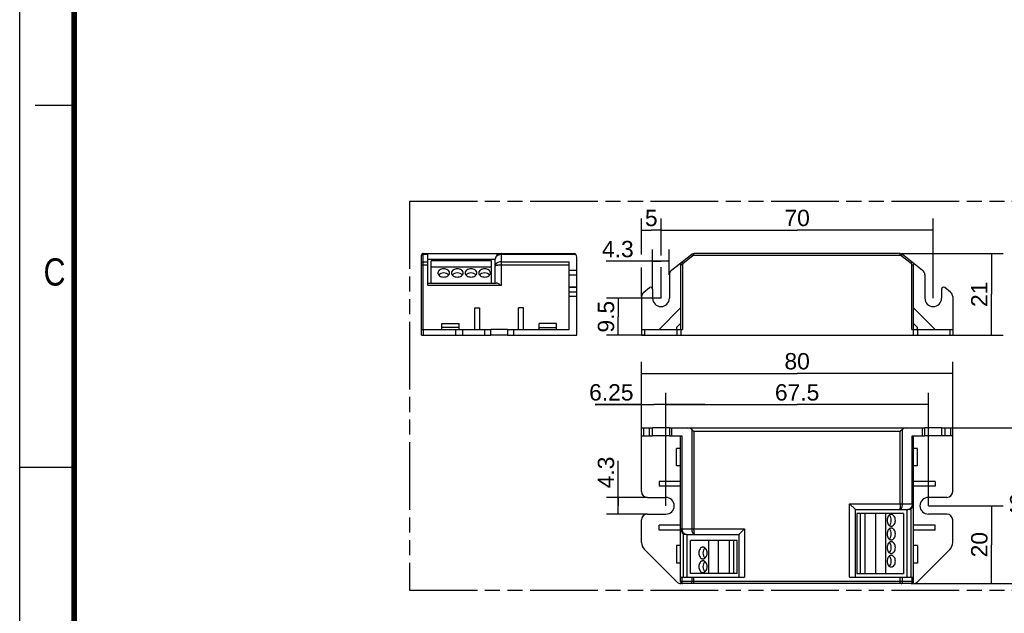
# Model space of a CAD drawing. Header units: millimetres. Extents: x 0 to 210, y 0 to 297.
# Tile 2 of 4: x 0 to 127, y 130 to 206. Entities that reach past the tile are written whole.
import ezdxf
from ezdxf.enums import TextEntityAlignment as Align

# ---------------------------------------------------------------- set-up
doc = ezdxf.new("R2010")
doc.units = ezdxf.units.MM
doc.header["$LTSCALE"] = 19.36
doc.linetypes.add('PHANTOM', pattern=[0.8, 0.45, -0.05, 0.1, -0.05, 0.1, -0.05])
doc.layers.get('0').update_dxf_attribs({"linetype": 'CONTINUOUS'})
for name, color, linetype in [('DEFAULT_3', 7, 'PHANTOM'), ('Z_AXIS', 7, 'CONTINUOUS'), ('Z_DIM_2D', 7, 'CONTINUOUS')]:
    doc.layers.add(name, color=color, linetype=linetype)
doc.styles.add('TEXTSTYLE_2', font='txt', dxfattribs={"width": 0.75})
doc.styles.add('TEXTSTYLE_3', font='helveticaneueltw1g-ltcn.otf')
doc.dimstyles.new('DIMSTYLE_1', dxfattribs={"dimtxt": 2.1, "dimasz": 3.5, "dimexe": 1.5, "dimexo": 0, "dimgap": 0.525, "dimtad": 1, "dimlfac": 2, "dimdsep": 46, "dimtxsty": 'TEXTSTYLE_3', "dimcen": 0.09, "dimclrt": 5, "dimadec": 0, "dimazin": 0, "dimtp": 0.2, "dimtm": 0.2, "dimtfac": 1, "dimtofl": 0, "dimtmove": 0, "dimatfit": 3, "dimfxl": 0, "dimtolj": 1, "dimarcsym": 0})
doc.dimstyles.new('DIMSTYLE_2', dxfattribs={"dimtxt": 2.1, "dimasz": 3.5, "dimexe": 1.5, "dimexo": 0, "dimgap": 0.525, "dimtad": 1, "dimlfac": 2, "dimdsep": 46, "dimtxsty": 'TEXTSTYLE_3', "dimcen": 0.09, "dimclrt": 5, "dimadec": 0, "dimazin": 0, "dimtp": 0.1, "dimtm": 0.1, "dimtfac": 1, "dimtofl": 0, "dimtmove": 0, "dimatfit": 3, "dimfxl": 0, "dimtolj": 1, "dimarcsym": 0})
doc.dimstyles.new('DIMSTYLE_3', dxfattribs={"dimtxt": 2.1, "dimasz": 3.5, "dimexe": 1.5, "dimexo": 0, "dimgap": 0.525, "dimtad": 1, "dimlfac": 2, "dimdsep": 46, "dimtxsty": 'TEXTSTYLE_3', "dimcen": 0.09, "dimclrt": 5, "dimadec": 0, "dimazin": 0, "dimtp": 0.3, "dimtm": 0.3, "dimtfac": 1, "dimtofl": 0, "dimtmove": 0, "dimatfit": 3, "dimfxl": 0, "dimtolj": 1, "dimarcsym": 0})

# ---------------------------------------------------------------- blocks, each defined once
blk = doc.blocks.new('*D1')
at = {"layer": 'Z_DIM_2D', "color": 2, "linetype": 'Continuous'}
for p, q in [((113.21, 175.96), (126.45, 175.96)), ((124.95, 175.96), (124.95, 170.71)), ((124.95, 165.46), (124.95, 170.71)), ((119.58, 165.46), (126.45, 165.46))]:
    blk.add_line(p, q, dxfattribs=at)
at = {"layer": 'Z_DIM_2D', "color": 5, "linetype": 'Continuous', "style": 'TEXTSTYLE_3'}
blk.add_text('21', height=2.1, rotation=90, dxfattribs=at).set_placement((124.42, 170.71), align=Align.CENTER)
blk = doc.blocks.new('_NONE')
blk = doc.blocks.new('*D2')
at = {"layer": 'Z_DIM_2D', "color": 2, "linetype": 'Continuous'}
for p, q in [((79.95, 175.81), (79.95, 180.46)), ((82.45, 175.73), (82.45, 180.46)), ((79.95, 178.96), (81.2, 178.96)), ((82.45, 178.96), (81.2, 178.96)), ((79.95, 170.41), (79.95, 174.17)), ((82.45, 170.21), (82.45, 174.22))]:
    blk.add_line(p, q, dxfattribs=at)
at = {"layer": 'Z_DIM_2D', "color": 5, "linetype": 'Continuous', "style": 'TEXTSTYLE_3'}
blk.add_text('5', height=2.1, dxfattribs=at).set_placement((81.2, 179.48), align=Align.CENTER)
blk = doc.blocks.new('*D3')
at = {"layer": 'Z_DIM_2D', "color": 2, "linetype": 'Continuous'}
for p, q in [((82.45, 175.72), (82.45, 180.46)), ((117.45, 170.21), (117.45, 180.46)), ((82.45, 178.96), (99.95, 178.96)), ((117.45, 178.96), (99.95, 178.96)), ((82.45, 170.21), (82.45, 174.2))]:
    blk.add_line(p, q, dxfattribs=at)
at = {"layer": 'Z_DIM_2D', "color": 5, "linetype": 'Continuous', "style": 'TEXTSTYLE_3'}
blk.add_text('70', height=2.1, dxfattribs=at).set_placement((99.95, 179.48), align=Align.CENTER)
blk = doc.blocks.new('*D4')
at = {"layer": 'Z_DIM_2D', "color": 2, "linetype": 'Continuous'}
for p, q in [((82.45, 170.21), (75.45, 170.21)), ((76.95, 170.21), (76.95, 167.83)), ((76.95, 165.46), (76.95, 167.83)), ((80.31, 165.46), (75.45, 165.46))]:
    blk.add_line(p, q, dxfattribs=at)
at = {"layer": 'Z_DIM_2D', "color": 5, "linetype": 'Continuous', "style": 'TEXTSTYLE_3'}
blk.add_text('9.5', height=2.1, rotation=90, dxfattribs=at).set_placement((76.42, 167.83), align=Align.CENTER)
blk = doc.blocks.new('*D5')
at = {"layer": 'Z_DIM_2D', "color": 2, "linetype": 'Continuous'}
for p, q in [((79.95, 153.53), (79.95, 162.03)), ((119.95, 153.53), (119.95, 162.03)), ((79.95, 160.53), (99.95, 160.53)), ((119.95, 160.53), (99.95, 160.53))]:
    blk.add_line(p, q, dxfattribs=at)
at = {"layer": 'Z_DIM_2D', "color": 5, "linetype": 'Continuous', "style": 'TEXTSTYLE_3'}
blk.add_text('80', height=2.1, dxfattribs=at).set_placement((99.95, 161.06), align=Align.CENTER)
blk = doc.blocks.new('*D6')
at = {"layer": 'Z_DIM_2D', "color": 2, "linetype": 'Continuous'}
for p, q in [((83.07, 143.53), (83.07, 158.03)), ((116.82, 143.53), (116.82, 158.03)), ((83.07, 156.53), (99.95, 156.53)), ((116.82, 156.53), (99.95, 156.53))]:
    blk.add_line(p, q, dxfattribs=at)
at = {"layer": 'Z_DIM_2D', "color": 5, "linetype": 'Continuous', "style": 'TEXTSTYLE_3'}
blk.add_text('67.5', height=2.1, dxfattribs=at).set_placement((99.95, 157.06), align=Align.CENTER)
blk = doc.blocks.new('*D7')
at = {"layer": 'Z_DIM_2D', "color": 2, "linetype": 'Continuous'}
for p, q in [((79.95, 153.53), (79.95, 158.03)), ((83.07, 143.53), (83.07, 158.03)), ((79.95, 156.53), (73.99, 156.53)), ((73.99, 156.53), (81.51, 156.53)), ((88.07, 156.53), (81.51, 156.53)), ((83.07, 156.53), (88.07, 156.53))]:
    blk.add_line(p, q, dxfattribs=at)
at = {"layer": 'Z_DIM_2D', "color": 5, "linetype": 'Continuous', "style": 'TEXTSTYLE_3'}
blk.add_text('6.25', height=2.1, dxfattribs=at).set_placement((78.92, 157.06), align=Align.RIGHT)
blk = doc.blocks.new('*D8')
at = {"layer": 'Z_DIM_2D', "color": 2, "linetype": 'Continuous'}
for p, q in [((119.66, 153.53), (131.45, 153.53)), ((129.95, 153.53), (129.95, 143.53)), ((129.95, 133.53), (129.95, 143.53)), ((114.59, 133.53), (131.45, 133.53))]:
    blk.add_line(p, q, dxfattribs=at)
at = {"layer": 'Z_DIM_2D', "color": 5, "linetype": 'Continuous', "style": 'TEXTSTYLE_3'}
blk.add_text('40', height=2.1, rotation=90, dxfattribs=at).set_placement((129.42, 143.53), align=Align.CENTER)
blk = doc.blocks.new('*D9')
at = {"layer": 'Z_DIM_2D', "color": 2, "linetype": 'Continuous'}
for p, q in [((116.82, 143.53), (126.45, 143.53)), ((124.95, 143.53), (124.95, 138.53)), ((124.95, 133.53), (124.95, 138.53)), ((114.59, 133.53), (126.45, 133.53))]:
    blk.add_line(p, q, dxfattribs=at)
at = {"layer": 'Z_DIM_2D', "color": 5, "linetype": 'Continuous', "style": 'TEXTSTYLE_3'}
blk.add_text('20', height=2.1, rotation=90, dxfattribs=at).set_placement((124.42, 138.53), align=Align.CENTER)
blk = doc.blocks.new('*D10')
at = {"layer": 'Z_DIM_2D', "color": 2, "linetype": 'Continuous'}
for p, q in [((81.37, 171.38), (81.37, 176.46)), ((83.52, 173.23), (83.52, 176.46)), ((82.45, 174.96), (75.42, 174.96)), ((81.37, 174.96), (82.45, 174.96)), ((83.52, 174.96), (82.45, 174.96))]:
    blk.add_line(p, q, dxfattribs=at)
at = {"layer": 'Z_DIM_2D', "color": 5, "linetype": 'Continuous', "style": 'TEXTSTYLE_3'}
blk.add_text('4.3', height=2.1, dxfattribs=at).set_placement((78.94, 175.48), align=Align.RIGHT)
blk = doc.blocks.new('*D11')
at = {"layer": 'Z_DIM_2D', "color": 2, "linetype": 'Continuous'}
for p, q in [((76.95, 143.53), (76.95, 149.3)), ((80.7, 144.61), (75.45, 144.61)), ((76.95, 144.61), (76.95, 143.53)), ((76.95, 142.46), (76.95, 143.53)), ((80.7, 142.46), (75.45, 142.46))]:
    blk.add_line(p, q, dxfattribs=at)
at = {"layer": 'Z_DIM_2D', "color": 5, "linetype": 'Continuous', "style": 'TEXTSTYLE_3'}
blk.add_text('4.3', height=2.1, rotation=90, dxfattribs=at).set_placement((76.42, 145.77))

msp = doc.modelspace()

# ---------------------------------------------------------------- linework, layer by layer
at = {"color": 2, "linetype": 'Continuous'}
for p, q in [((0, 0), (0, 297)), ((7, 195), (2, 195)), ((0, 148.5), (7, 148.5))]:
    msp.add_line(p, q, dxfattribs=at)
at = {"color": 9, "linetype": 'Continuous'}
for p, q in [((51.8911, 166.2081), (51.8911, 175.9581)), ((61.8911, 175.9581), (61.8911, 171.8331)), ((86.6867, 175.7081), (86.6867, 175.9581)), ((113.2072, 175.7081), (113.2072, 175.9581)), ((51.8911, 175.8561), (52.4711, 175.8561)), ((51.8911, 174.8745), (52.4711, 174.8745)), ((52.4711, 175.2081), (61.1411, 175.2081)), ((61.8911, 175.8561), (71.4603, 175.8561)), ((61.8911, 174.8745), (70.6411, 174.8745)), ((85.3026, 174.6782), (85.1478, 174.8745)), ((86.5474, 175.6598), (85.3026, 174.6782)), ((86.5474, 175.6598), (86.3926, 175.8561)), ((113.2072, 175.7081), (86.6867, 175.7081)), ((113.3465, 175.6598), (113.5013, 175.8561)), ((114.5913, 174.6782), (113.3465, 175.6598)), ((114.5913, 174.6782), (114.7461, 174.8745)), ((51.6411, 174.5015), (52.4711, 174.5015)), ((61.8911, 174.5015), (70.6411, 174.5015)), ((70.6411, 173.8175), (71.6411, 173.8175)), ((85.2169, 174.5015), (84.9669, 174.5015)), ((85.2169, 174.5015), (85.2169, 166.2081)), ((114.6769, 174.5015), (114.9269, 174.5015)), ((114.6769, 166.2081), (114.6769, 174.5015)), ((70.6411, 173.2286), (71.6411, 173.2286)), ((61.8911, 171.8331), (52.4711, 171.8331)), ((71.6411, 171.5776), (70.6411, 171.5776)), ((71.6411, 170.9983), (70.6411, 170.9983)), ((71.6411, 170.4094), (70.6411, 170.4094)), ((51.8608, 166.2081), (51.8608, 165.4581)), ((56.025, 166.2081), (56.025, 165.4581)), ((56.9089, 166.2081), (56.9089, 165.4581)), ((59.8161, 165.4581), (59.8161, 166.2081)), ((63.4661, 166.2081), (63.4661, 165.4581)), ((80.3131, 166.2081), (80.3131, 165.4581)), ((84.4773, 166.2081), (84.4773, 165.4581)), ((85.0076, 166.2081), (85.0076, 165.4581)), ((114.8863, 166.2081), (114.8863, 165.4581)), ((115.4166, 166.2081), (115.4166, 165.4581)), ((119.5808, 166.2081), (119.5808, 165.4581)), ((80.2325, 152.5332), (80.2325, 153.5332)), ((80.9671, 152.5332), (80.9671, 153.5332)), ((83.8075, 153.5332), (83.8075, 152.5332)), ((86.3926, 153.3524), (86.3926, 140.5832)), ((113.5013, 143.7832), (113.5013, 153.3524)), ((116.0864, 152.5332), (116.0864, 153.5332)), ((118.9267, 153.5332), (118.9267, 152.5332)), ((119.6614, 153.5332), (119.6614, 152.5332)), ((85.1478, 152.5332), (85.1478, 140.5832)), ((86.6867, 153.0582), (86.6867, 140.5832)), ((113.2072, 153.0582), (86.6867, 153.0582)), ((113.2072, 143.7832), (113.2072, 153.0582)), ((114.7461, 143.7832), (114.7461, 152.5332)), ((106.6969, 143.7832), (114.9269, 143.7832)), ((106.6969, 134.3632), (106.6969, 143.7832)), ((114.6019, 134.3632), (114.6019, 143.1653)), ((84.9669, 140.5832), (93.1969, 140.5832)), ((93.1969, 140.5832), (93.1969, 134.3632)), ((85.2919, 139.9653), (85.2919, 134.3632)), ((85.1478, 134.3632), (85.1478, 133.7832)), ((86.3926, 134.3632), (86.3926, 133.7832)), ((86.6867, 133.5332), (86.6867, 134.3632)), ((113.2072, 133.5332), (113.2072, 134.3632)), ((113.5013, 133.7832), (113.5013, 134.3632)), ((114.7461, 133.7832), (114.7461, 134.3632)), ((114.9269, 133.7832), (84.9669, 133.7832))]:
    msp.add_line(p, q, dxfattribs=at)
at = {"color": 7, "linetype": 'Continuous'}
for p, q in [((51.8911, 175.9581), (71.1661, 175.9581)), ((52.4711, 171.8331), (52.4711, 175.9581)), ((113.2072, 175.9581), (86.6867, 175.9581)), ((51.6411, 165.4581), (51.6411, 175.7081)), ((52.8911, 172.1581), (52.8911, 175.0081)), ((60.6411, 175.0081), (52.8911, 175.0081)), ((60.6411, 172.1581), (60.6411, 175.0081)), ((61.1411, 172.1581), (61.1411, 175.2081)), ((70.6411, 166.2081), (70.6411, 174.8745)), ((71.6411, 165.4581), (71.6411, 175.4831)), ((83.8075, 173.8175), (86.3926, 175.8561)), ((113.5013, 175.8561), (116.0864, 173.8175)), ((60.6411, 174.2081), (52.8911, 174.2081)), ((84.9669, 174.5015), (84.9669, 166.2081)), ((114.9269, 166.2081), (114.9269, 174.5015)), ((52.4711, 172.1581), (61.2732, 172.1581)), ((83.5219, 173.2286), (83.5219, 170.2081)), ((116.3719, 173.2286), (116.3719, 170.2081)), ((71.6411, 171.6313), (70.6411, 171.6313)), ((80.2325, 170.9983), (80.9671, 171.5776)), ((81.3719, 171.3813), (81.3719, 170.2081)), ((118.5219, 171.3813), (118.5219, 170.2081)), ((119.6614, 170.9983), (118.9267, 171.5776)), ((79.9469, 170.4094), (79.9469, 165.4581)), ((119.9469, 170.4094), (119.9469, 165.4581)), ((58.5161, 166.2081), (58.5161, 168.9781)), ((58.5161, 168.9781), (59.1411, 168.9781)), ((59.1411, 166.2081), (59.1411, 168.9781)), ((64.7661, 168.9781), (64.1411, 168.9781)), ((64.1411, 166.2081), (64.1411, 168.9781)), ((64.7661, 166.2081), (64.7661, 168.9781)), ((84.9669, 168.9781), (82.1969, 166.2081)), ((117.6969, 166.2081), (114.9269, 168.9781)), ((51.6411, 166.2081), (60.5661, 166.2081)), ((54.2661, 166.2081), (54.2661, 166.9781)), ((54.2661, 166.9781), (56.5161, 166.9781)), ((56.5161, 166.4581), (54.2661, 166.4581)), ((56.5161, 166.2081), (56.5161, 166.9781)), ((60.5661, 165.4581), (60.5661, 166.2081)), ((62.7161, 166.2081), (70.6411, 166.2081)), ((62.7161, 166.2081), (62.7161, 165.4581)), ((69.0161, 166.9781), (66.7661, 166.9781)), ((66.7661, 166.2081), (66.7661, 166.9781)), ((66.7661, 166.4581), (69.0161, 166.4581)), ((69.0161, 166.2081), (69.0161, 166.9781)), ((79.9469, 166.2081), (85.2169, 166.2081)), ((84.9669, 166.9781), (84.4469, 166.4581)), ((84.4469, 166.4581), (84.4469, 166.2081)), ((114.6769, 166.2081), (119.9469, 166.2081)), ((115.4469, 166.4581), (114.9269, 166.9781)), ((115.4469, 166.2081), (115.4469, 166.4581)), ((51.6411, 165.4581), (60.5661, 165.4581)), ((62.7161, 165.4581), (71.6411, 165.4581)), ((79.9469, 165.4581), (119.9469, 165.4581)), ((79.9469, 145.3582), (79.9469, 153.5332)), ((79.9469, 153.5332), (81.3719, 153.5332)), ((81.3719, 152.5332), (81.3719, 153.5332)), ((83.5219, 153.5332), (83.5219, 152.5332)), ((83.5219, 153.5332), (116.3719, 153.5332)), ((86.3926, 153.3524), (86.6867, 153.0582)), ((113.5013, 153.3524), (113.2072, 153.0582)), ((116.3719, 152.5332), (116.3719, 153.5332)), ((118.5219, 153.5332), (119.9469, 153.5332)), ((118.5219, 153.5332), (118.5219, 152.5332)), ((119.9469, 145.3582), (119.9469, 153.5332)), ((79.9469, 152.5332), (81.3719, 152.5332)), ((83.5219, 152.5332), (85.1478, 152.5332)), ((84.9669, 133.7832), (84.9669, 152.5332)), ((114.7461, 152.5332), (116.3719, 152.5332)), ((114.9269, 133.7832), (114.9269, 152.5332)), ((119.9469, 152.5332), (118.5219, 152.5332)), ((84.4469, 148.6582), (84.4469, 150.9082)), ((84.9669, 150.9082), (84.4469, 150.9082)), ((115.4469, 150.9082), (114.9269, 150.9082)), ((115.4469, 148.6582), (115.4469, 150.9082)), ((84.9669, 148.6582), (84.4469, 148.6582)), ((115.4469, 148.6582), (114.9269, 148.6582)), ((82.1969, 146.6582), (82.1969, 146.0332)), ((84.9669, 146.6582), (82.1969, 146.6582)), ((84.9669, 146.0332), (82.1969, 146.0332)), ((117.6969, 146.6582), (114.9269, 146.6582)), ((117.6969, 146.0332), (114.9269, 146.0332)), ((117.6969, 146.6582), (117.6969, 146.0332)), ((80.6969, 144.6082), (83.0719, 144.6082)), ((119.1969, 144.6082), (116.8219, 144.6082)), ((107.4469, 143.0332), (106.6969, 143.7832)), ((80.6969, 142.4582), (83.0719, 142.4582)), ((107.4469, 143.0332), (114.1769, 143.0332)), ((107.4469, 134.3632), (107.4469, 143.0332)), ((113.6469, 142.5332), (107.6469, 142.5332)), ((107.6469, 142.5332), (107.6469, 134.7832)), ((108.0655, 142.5332), (108.0655, 134.7832)), ((108.6469, 142.5332), (108.6469, 134.7832)), ((110.0469, 142.5332), (110.0469, 134.7832)), ((111.2969, 142.5332), (111.2969, 134.7832)), ((113.6469, 142.5332), (113.6469, 134.7832)), ((114.1169, 134.3632), (114.1169, 143.0332)), ((119.1969, 142.4582), (116.8219, 142.4582)), ((79.9469, 138.801), (79.9469, 141.7082)), ((82.1969, 140.4082), (82.1969, 141.0332)), ((84.9669, 141.0332), (82.1969, 141.0332)), ((92.4469, 139.8332), (93.1969, 140.5832)), ((117.6969, 141.0332), (114.9269, 141.0332)), ((117.6969, 140.4082), (117.6969, 141.0332)), ((119.9469, 138.801), (119.9469, 141.7082)), ((84.9669, 140.4082), (82.1969, 140.4082)), ((85.7169, 139.8332), (92.4469, 139.8332)), ((85.7769, 139.8332), (85.7769, 134.3632)), ((92.4469, 139.8332), (92.4469, 134.3632)), ((117.6969, 140.4082), (114.9269, 140.4082)), ((84.4469, 138.4082), (84.4469, 136.1582)), ((84.9669, 138.4082), (84.4469, 138.4082)), ((86.2469, 134.8332), (86.2469, 139.0832)), ((92.2469, 139.0832), (86.2469, 139.0832)), ((88.5969, 134.8332), (88.5969, 139.0832)), ((89.8469, 134.8332), (89.8469, 139.0832)), ((91.2469, 134.8332), (91.2469, 139.0832)), ((91.8284, 134.8332), (91.8284, 139.0832)), ((92.2469, 134.8332), (92.2469, 139.0832)), ((115.4469, 138.4082), (114.9269, 138.4082)), ((115.4469, 138.4082), (115.4469, 136.1582)), ((80.3131, 137.9171), (84.4773, 133.7529)), ((115.4166, 133.7529), (119.5808, 137.9171)), ((84.9669, 136.1582), (84.4469, 136.1582)), ((115.4469, 136.1582), (114.9269, 136.1582)), ((84.9669, 134.3632), (93.1969, 134.3632)), ((92.2469, 134.8332), (86.2469, 134.8332)), ((106.6969, 134.3632), (114.9269, 134.3632)), ((113.6469, 134.7832), (107.6469, 134.7832)), ((114.8863, 133.5332), (85.0076, 133.5332))]:
    msp.add_line(p, q, dxfattribs=at)
at = {"color": 7, "linetype": 'Continuous', "const_width": 0.7}
msp.add_lwpolyline([(7, 7), (7, 290)], dxfattribs=at)
at = {"color": 7, "linetype": 'Continuous'}
for centre, radius, start, end in [((51.8911, 175.7081), 0.25, 90, 180), ((61.8911, 175.2081), 0.75, 90, 180), ((71.1661, 175.4831), 0.475, 0, 90), ((86.6867, 175.4831), 0.475, 90, 128.25907), ((113.2072, 175.4831), 0.475, 51.74093, 90), ((85.4419, 174.5015), 0.475, 128.25907, 180), ((114.4519, 174.5015), 0.475, 0, 51.74093), ((84.2719, 173.2286), 0.75, 128.25907, 180), ((115.6219, 173.2286), 0.75, 0, 51.74093), ((80.6969, 170.4094), 0.75, 128.25907, 180), ((81.1219, 171.3813), 0.25, 0, 128.25907), ((118.7719, 171.3813), 0.25, 51.74093, 180), ((119.1969, 170.4094), 0.75, 0, 51.74093), ((80.6969, 145.3582), 0.75, 180, 270), ((119.1969, 145.3582), 0.75, 270, 360), ((114.1769, 143.7832), 0.75, 270, 360), ((80.6969, 141.7082), 0.75, 90, 180), ((119.1969, 141.7082), 0.75, 0, 90), ((85.7169, 140.5832), 0.75, 180, 270), ((81.1969, 138.801), 1.25, 180, 225), ((118.6969, 138.801), 1.25, 315, 360), ((85.0076, 134.2832), 0.75, 225, 270), ((85.2169, 133.7832), 0.25, 180, 270), ((114.6769, 133.7832), 0.25, 270, 360), ((114.8863, 134.2832), 0.75, 270, 315)]:
    msp.add_arc(centre, radius, start, end, dxfattribs=at)
at = {"color": 9, "linetype": 'Continuous'}
for centre, start, end in [((86.6867, 175.4831), 90, 128.25907), ((113.2072, 175.4831), 51.74093, 90), ((85.4419, 174.5015), 128.25907, 180), ((114.4519, 174.5015), 0, 51.74093)]:
    msp.add_arc(centre, 0.225, start, end, dxfattribs=at)
at = {"color": 7, "linetype": 'Continuous'}
for centre, start_param, end_param in [((85.9196, 153.0582), 0.66774674, 1.57079633), ((113.9743, 153.0582), 1.57079633, 2.47384591)]:
    msp.add_ellipse(centre, major_axis=(0.6023, 0), ratio=0.78859316, start_param=start_param, end_param=end_param, dxfattribs=at)
at = {"color": 9, "linetype": 'Continuous'}
for points, knots in [([(51.6411, 175.6598), (51.6411, 175.6856), (51.6555, 175.74), (51.7132, 175.8047), (51.7956, 175.8465), (51.8589, 175.8561), (51.8911, 175.8561)], [0, 0, 0, 0, 0.22170673, 0.46094343, 0.72297684, 1, 1, 1, 1]), ([(51.6411, 174.6782), (51.6411, 174.704), (51.6555, 174.7584), (51.7132, 174.8231), (51.7956, 174.8649), (51.8589, 174.8745), (51.8911, 174.8745)], [0, 0, 0, 0, 0.22170673, 0.46094343, 0.72297684, 1, 1, 1, 1]), ([(61.1411, 175.2081), (61.1412, 175.2926), (61.1821, 175.4677), (61.3524, 175.6826), (61.6008, 175.8236), (61.7937, 175.8561), (61.8911, 175.8561)], [0, 0, 0, 0, 0.23210184, 0.47494762, 0.73244459, 1, 1, 1, 1]), ([(61.8911, 174.8745), (61.7939, 174.8745), (61.6065, 174.8501), (61.3616, 174.7448), (61.2115, 174.6017), (61.1512, 174.4689), (61.1412, 174.4011), (61.1411, 174.3681)], [0, 0, 0, 0, 0.29407159, 0.56373511, 0.79579629, 0.90020416, 1, 1, 1, 1]), ([(61.1411, 174.3681), (61.1412, 174.378), (61.1527, 174.3938), (61.1743, 174.4079), (61.2109, 174.4258), (61.273, 174.445), (61.3651, 174.4643), (61.4773, 174.4804), (61.6547, 174.497), (61.7948, 174.5015), (61.8911, 174.5015)], [0, 0, 0, 0, 0.0378927, 0.06556512, 0.10065492, 0.19342189, 0.31502256, 0.46203618, 0.62938588, 1, 1, 1, 1]), ([(113.2072, 143.7832), (113.2072, 143.6872), (113.2029, 143.5097), (113.1871, 143.3013), (113.167, 143.1662), (113.1534, 143.1041), (113.1404, 143.0669), (113.1311, 143.0467), (113.1196, 143.0333), (113.1118, 143.0332)], [0, 0, 0, 0, 0.37570761, 0.69422666, 0.81691833, 0.90936873, 0.94347499, 0.96937884, 1, 1, 1, 1]), ([(113.1118, 143.0332), (113.1374, 143.0333), (113.1916, 143.0441), (113.2661, 143.0893), (113.3332, 143.1605), (113.4151, 143.2926), (113.4834, 143.5039), (113.5013, 143.6867), (113.5013, 143.7832)], [0, 0, 0, 0, 0.08409181, 0.17630134, 0.28150794, 0.40190858, 0.68354693, 1, 1, 1, 1]), ([(114.7461, 143.7832), (114.7461, 143.6858), (114.7182, 143.4959), (114.5972, 143.249), (114.4362, 143.1021), (114.2894, 143.0431), (114.214, 143.0333), (114.1769, 143.0332)], [0, 0, 0, 0, 0.28212, 0.54597519, 0.78253151, 0.89271461, 1, 1, 1, 1]), ([(85.7169, 139.8332), (85.6799, 139.8333), (85.6045, 139.8431), (85.4576, 139.9021), (85.2967, 140.049), (85.1757, 140.2959), (85.1478, 140.4858), (85.1478, 140.5832)], [0, 0, 0, 0, 0.10728528, 0.21746912, 0.45402043, 0.71788144, 1, 1, 1, 1]), ([(86.3926, 140.5832), (86.3926, 140.4867), (86.4105, 140.3039), (86.4788, 140.0926), (86.5607, 139.9605), (86.6278, 139.8893), (86.7023, 139.8441), (86.7564, 139.8333), (86.7821, 139.8332)], [0, 0, 0, 0, 0.31645145, 0.59809337, 0.71849223, 0.82369779, 0.91590707, 1, 1, 1, 1]), ([(86.7821, 139.8332), (86.7743, 139.8333), (86.7628, 139.8467), (86.7535, 139.8669), (86.7404, 139.9041), (86.7269, 139.9662), (86.7067, 140.1013), (86.691, 140.3097), (86.6867, 140.4872), (86.6867, 140.5832)], [0, 0, 0, 0, 0.03061779, 0.05652304, 0.09063016, 0.18308023, 0.30577187, 0.62429174, 1, 1, 1, 1]), ([(85.2166, 133.5754), (85.1932, 133.6006), (85.1583, 133.669), (85.1478, 133.7435), (85.1478, 133.7832)], [0, 0, 0, 0, 0.46381712, 1, 1, 1, 1]), ([(85.3026, 133.5332), (85.2872, 133.5332), (85.2543, 133.5417), (85.2283, 133.5627), (85.2166, 133.5754)], [0, 0, 0, 0, 0.47171299, 1, 1, 1, 1]), ([(86.5474, 133.5332), (86.5266, 133.5332), (86.4809, 133.5496), (86.4316, 133.6083), (86.3998, 133.6894), (86.3926, 133.7511), (86.3926, 133.7832)], [0, 0, 0, 0, 0.19427786, 0.42497288, 0.69902942, 1, 1, 1, 1]), ([(113.3465, 133.5332), (113.3672, 133.5332), (113.4129, 133.5496), (113.4623, 133.6083), (113.4941, 133.6894), (113.5013, 133.7511), (113.5013, 133.7832)], [0, 0, 0, 0, 0.19427786, 0.42497288, 0.69902942, 1, 1, 1, 1]), ([(114.5913, 133.5332), (114.6067, 133.5332), (114.6396, 133.5417), (114.6656, 133.5627), (114.6773, 133.5754)], [0, 0, 0, 0, 0.4717129, 1, 1, 1, 1]), ([(114.6773, 133.5754), (114.7006, 133.6006), (114.7356, 133.669), (114.7461, 133.7435), (114.7461, 133.7832)], [0, 0, 0, 0, 0.46381719, 1, 1, 1, 1])]:
    msp.add_open_spline(points, degree=3, knots=knots, dxfattribs=at)
at = {"color": 7, "linetype": 'Continuous'}
msp.add_open_spline([(61.8911, 171.8331), (61.8354, 171.8698), (61.726, 171.9418), (61.566, 172.0417), (61.4367, 172.1124), (61.3398, 172.1493), (61.2941, 172.1581), (61.2732, 172.1581)], degree=3, knots=[0, 0, 0, 0, 0.28460882, 0.55812516, 0.80475471, 0.91056651, 1, 1, 1, 1], dxfattribs=at)
at = {"layer": 'DEFAULT_3', "color": 91, "linetype": 'PHANTOM', "true_color": 0x80ff80}
for p, q in [((50.1286, 182.68), (50.1286, 132.68)), ((50.1286, 182.68), (150.1286, 182.68)), ((50.1286, 132.68), (150.1286, 132.68))]:
    msp.add_line(p, q, dxfattribs=at)
at = {"layer": 'Z_AXIS', "color": 7, "linetype": 'Continuous'}
for p, q in [((62.7161, 166.2081), (60.5661, 166.2081)), ((62.7161, 165.4581), (60.5661, 165.4581)), ((83.5219, 153.5332), (81.3719, 153.5332)), ((118.5219, 153.5332), (116.3719, 153.5332)), ((83.5219, 152.5332), (81.3719, 152.5332)), ((118.5219, 152.5332), (116.3719, 152.5332))]:
    msp.add_line(p, q, dxfattribs=at)
for centre, start, end in [((82.4469, 170.2081), 180, 360), ((117.4469, 170.2081), 180, 360), ((83.0719, 143.5332), 270, 90), ((116.8219, 143.5332), 90, 270)]:
    msp.add_arc(centre, 1.075, start, end, dxfattribs=at)
for points, knots in [([(55.2661, 173.4567), (55.2661, 173.4915), (55.256, 173.5628), (55.1955, 173.7015), (55.0458, 173.8513), (54.8001, 173.9617), (54.5161, 174.0002), (54.2322, 173.9617), (53.9865, 173.8513), (53.8368, 173.7015), (53.7763, 173.5628), (53.7661, 173.4915), (53.7661, 173.4567)], [0, 0, 0, 0, 0.05177094, 0.10548317, 0.2228478, 0.35628402, 0.5, 0.64371598, 0.7771522, 0.89451683, 0.94822906, 1, 1, 1, 1]), ([(53.7661, 173.4567), (53.7661, 173.4219), (53.7763, 173.3507), (53.8368, 173.2119), (53.9865, 173.0622), (54.2322, 172.9518), (54.5161, 172.9133), (54.8001, 172.9518), (55.0458, 173.0622), (55.1955, 173.2119), (55.256, 173.3507), (55.2661, 173.4219), (55.2661, 173.4567)], [0, 0, 0, 0, 0.05177094, 0.10548317, 0.2228478, 0.35628402, 0.5, 0.64371598, 0.7771522, 0.89451683, 0.94822906, 1, 1, 1, 1]), ([(55.1653, 173.192), (55.0944, 173.2787), (54.8841, 173.4153), (54.5161, 173.4788), (54.1482, 173.4153), (53.9379, 173.2787), (53.867, 173.192)], [0, 0, 0, 0, 0.23418883, 0.5, 0.76581117, 1, 1, 1, 1]), ([(57.0161, 173.4567), (57.0161, 173.4915), (57.006, 173.5628), (56.9455, 173.7015), (56.7958, 173.8513), (56.5501, 173.9617), (56.2661, 174.0002), (55.9822, 173.9617), (55.7365, 173.8513), (55.5868, 173.7015), (55.5263, 173.5628), (55.5161, 173.4915), (55.5161, 173.4567)], [0, 0, 0, 0, 0.05177094, 0.10548317, 0.2228478, 0.35628402, 0.5, 0.64371598, 0.7771522, 0.89451683, 0.94822906, 1, 1, 1, 1]), ([(55.5161, 173.4567), (55.5161, 173.4219), (55.5263, 173.3507), (55.5868, 173.2119), (55.7365, 173.0622), (55.9822, 172.9518), (56.2661, 172.9133), (56.5501, 172.9518), (56.7958, 173.0622), (56.9455, 173.2119), (57.006, 173.3507), (57.0161, 173.4219), (57.0161, 173.4567)], [0, 0, 0, 0, 0.05177094, 0.10548317, 0.2228478, 0.35628402, 0.5, 0.64371598, 0.7771522, 0.89451683, 0.94822906, 1, 1, 1, 1]), ([(56.9153, 173.192), (56.8444, 173.2787), (56.6341, 173.4153), (56.2661, 173.4788), (55.8982, 173.4153), (55.6879, 173.2787), (55.617, 173.192)], [0, 0, 0, 0, 0.23418883, 0.5, 0.76581117, 1, 1, 1, 1]), ([(58.7661, 173.4567), (58.7661, 173.4915), (58.756, 173.5628), (58.6955, 173.7015), (58.5458, 173.8513), (58.3001, 173.9617), (58.0161, 174.0002), (57.7322, 173.9617), (57.4865, 173.8513), (57.3368, 173.7015), (57.2763, 173.5628), (57.2661, 173.4915), (57.2661, 173.4567)], [0, 0, 0, 0, 0.05177094, 0.10548317, 0.2228478, 0.35628402, 0.5, 0.64371598, 0.7771522, 0.89451683, 0.94822906, 1, 1, 1, 1]), ([(57.2661, 173.4567), (57.2661, 173.4219), (57.2763, 173.3507), (57.3368, 173.2119), (57.4865, 173.0622), (57.7322, 172.9518), (58.0161, 172.9133), (58.3001, 172.9518), (58.5458, 173.0622), (58.6955, 173.2119), (58.756, 173.3507), (58.7661, 173.4219), (58.7661, 173.4567)], [0, 0, 0, 0, 0.05177094, 0.10548317, 0.2228478, 0.35628402, 0.5, 0.64371598, 0.7771522, 0.89451683, 0.94822906, 1, 1, 1, 1]), ([(58.6653, 173.192), (58.5944, 173.2787), (58.3841, 173.4153), (58.0161, 173.4788), (57.6482, 173.4153), (57.4379, 173.2787), (57.367, 173.192)], [0, 0, 0, 0, 0.23418883, 0.5, 0.76581117, 1, 1, 1, 1]), ([(60.5161, 173.4567), (60.5161, 173.4915), (60.506, 173.5628), (60.4455, 173.7015), (60.2958, 173.8513), (60.0501, 173.9617), (59.7661, 174.0002), (59.4822, 173.9617), (59.2365, 173.8513), (59.0868, 173.7015), (59.0263, 173.5628), (59.0161, 173.4915), (59.0161, 173.4567)], [0, 0, 0, 0, 0.05177094, 0.10548317, 0.2228478, 0.35628402, 0.5, 0.64371598, 0.7771522, 0.89451683, 0.94822906, 1, 1, 1, 1]), ([(59.0161, 173.4567), (59.0161, 173.4219), (59.0263, 173.3507), (59.0868, 173.2119), (59.2365, 173.0622), (59.4822, 172.9518), (59.7661, 172.9133), (60.0501, 172.9518), (60.2958, 173.0622), (60.4455, 173.2119), (60.506, 173.3507), (60.5161, 173.4219), (60.5161, 173.4567)], [0, 0, 0, 0, 0.05177094, 0.10548317, 0.2228478, 0.35628402, 0.5, 0.64371598, 0.7771522, 0.89451683, 0.94822906, 1, 1, 1, 1]), ([(60.4153, 173.192), (60.3444, 173.2787), (60.1341, 173.4153), (59.7661, 173.4788), (59.3982, 173.4153), (59.1879, 173.2787), (59.117, 173.192)], [0, 0, 0, 0, 0.23418883, 0.5, 0.76581117, 1, 1, 1, 1]), ([(112.0483, 142.4082), (112.0135, 142.4082), (111.9422, 142.3981), (111.8035, 142.3375), (111.6538, 142.1879), (111.5434, 141.9422), (111.5048, 141.6582), (111.5434, 141.3743), (111.6538, 141.1286), (111.8035, 140.9789), (111.9422, 140.9184), (112.0135, 140.9082), (112.0483, 140.9082)], [0, 0, 0, 0, 0.05177094, 0.10548317, 0.2228478, 0.35628402, 0.5, 0.64371598, 0.7771522, 0.89451683, 0.94822906, 1, 1, 1, 1]), ([(111.7835, 141.0091), (111.8702, 141.08), (112.0069, 141.2902), (112.0703, 141.6582), (112.0069, 142.0262), (111.8702, 142.2365), (111.7835, 142.3074)], [0, 0, 0, 0, 0.23418883, 0.5, 0.76581117, 1, 1, 1, 1]), ([(112.0483, 140.9082), (112.0831, 140.9082), (112.1544, 140.9184), (112.2931, 140.9789), (112.4428, 141.1286), (112.5532, 141.3743), (112.5918, 141.6582), (112.5532, 141.9422), (112.4428, 142.1879), (112.2931, 142.3375), (112.1544, 142.3981), (112.0831, 142.4082), (112.0483, 142.4082)], [0, 0, 0, 0, 0.05177094, 0.10548317, 0.2228478, 0.35628402, 0.5, 0.64371598, 0.7771522, 0.89451683, 0.94822906, 1, 1, 1, 1]), ([(112.0483, 140.6582), (112.0135, 140.6582), (111.9422, 140.6481), (111.8035, 140.5875), (111.6538, 140.4379), (111.5434, 140.1922), (111.5048, 139.9082), (111.5434, 139.6243), (111.6538, 139.3786), (111.8035, 139.2289), (111.9422, 139.1684), (112.0135, 139.1582), (112.0483, 139.1582)], [0, 0, 0, 0, 0.05177094, 0.10548317, 0.2228478, 0.35628402, 0.5, 0.64371598, 0.7771522, 0.89451683, 0.94822906, 1, 1, 1, 1]), ([(111.7835, 139.2591), (111.8702, 139.33), (112.0069, 139.5402), (112.0703, 139.9082), (112.0069, 140.2762), (111.8702, 140.4865), (111.7835, 140.5574)], [0, 0, 0, 0, 0.23418883, 0.5, 0.76581117, 1, 1, 1, 1]), ([(112.0483, 139.1582), (112.0831, 139.1582), (112.1544, 139.1684), (112.2931, 139.2289), (112.4428, 139.3786), (112.5532, 139.6243), (112.5918, 139.9082), (112.5532, 140.1922), (112.4428, 140.4379), (112.2931, 140.5875), (112.1544, 140.6481), (112.0831, 140.6582), (112.0483, 140.6582)], [0, 0, 0, 0, 0.05177094, 0.10548317, 0.2228478, 0.35628402, 0.5, 0.64371598, 0.7771522, 0.89451683, 0.94822906, 1, 1, 1, 1]), ([(87.8456, 138.2082), (87.8108, 138.2082), (87.7395, 138.1981), (87.6008, 138.1375), (87.4511, 137.9879), (87.3407, 137.7422), (87.3021, 137.4582), (87.3407, 137.1743), (87.4511, 136.9286), (87.6008, 136.7789), (87.7395, 136.7184), (87.8108, 136.7082), (87.8456, 136.7082)], [0, 0, 0, 0, 0.05177094, 0.10548317, 0.2228478, 0.35628402, 0.5, 0.64371598, 0.7771522, 0.89451683, 0.94822906, 1, 1, 1, 1]), ([(87.8456, 136.7082), (87.8804, 136.7082), (87.9517, 136.7184), (88.0904, 136.7789), (88.2401, 136.9286), (88.3505, 137.1743), (88.3891, 137.4582), (88.3505, 137.7422), (88.2401, 137.9879), (88.0904, 138.1375), (87.9517, 138.1981), (87.8804, 138.2082), (87.8456, 138.2082)], [0, 0, 0, 0, 0.05177094, 0.10548317, 0.2228478, 0.35628402, 0.5, 0.64371598, 0.7771522, 0.89451683, 0.94822906, 1, 1, 1, 1]), ([(88.1103, 138.1074), (88.0236, 138.0365), (87.887, 137.8262), (87.8236, 137.4582), (87.887, 137.0902), (88.0236, 136.88), (88.1103, 136.8091)], [0, 0, 0, 0, 0.23418883, 0.5, 0.76581117, 1, 1, 1, 1]), ([(112.0483, 138.9082), (112.0135, 138.9082), (111.9422, 138.8981), (111.8035, 138.8375), (111.6538, 138.6879), (111.5434, 138.4422), (111.5048, 138.1582), (111.5434, 137.8743), (111.6538, 137.6286), (111.8035, 137.4789), (111.9422, 137.4184), (112.0135, 137.4082), (112.0483, 137.4082)], [0, 0, 0, 0, 0.05177094, 0.10548317, 0.2228478, 0.35628402, 0.5, 0.64371598, 0.7771522, 0.89451683, 0.94822906, 1, 1, 1, 1]), ([(111.7835, 137.5091), (111.8702, 137.58), (112.0069, 137.7902), (112.0703, 138.1582), (112.0069, 138.5262), (111.8702, 138.7365), (111.7835, 138.8074)], [0, 0, 0, 0, 0.23418883, 0.5, 0.76581117, 1, 1, 1, 1]), ([(112.0483, 137.4082), (112.0831, 137.4082), (112.1544, 137.4184), (112.2931, 137.4789), (112.4428, 137.6286), (112.5532, 137.8743), (112.5918, 138.1582), (112.5532, 138.4422), (112.4428, 138.6879), (112.2931, 138.8375), (112.1544, 138.8981), (112.0831, 138.9082), (112.0483, 138.9082)], [0, 0, 0, 0, 0.05177094, 0.10548317, 0.2228478, 0.35628402, 0.5, 0.64371598, 0.7771522, 0.89451683, 0.94822906, 1, 1, 1, 1]), ([(112.0483, 137.1582), (112.0135, 137.1582), (111.9422, 137.1481), (111.8035, 137.0875), (111.6538, 136.9379), (111.5434, 136.6922), (111.5048, 136.4082), (111.5434, 136.1243), (111.6538, 135.8786), (111.8035, 135.7289), (111.9422, 135.6684), (112.0135, 135.6582), (112.0483, 135.6582)], [0, 0, 0, 0, 0.05177094, 0.10548317, 0.2228478, 0.35628402, 0.5, 0.64371598, 0.7771522, 0.89451683, 0.94822906, 1, 1, 1, 1]), ([(111.7835, 135.7591), (111.8702, 135.83), (112.0069, 136.0402), (112.0703, 136.4082), (112.0069, 136.7762), (111.8702, 136.9865), (111.7835, 137.0574)], [0, 0, 0, 0, 0.23418883, 0.5, 0.76581117, 1, 1, 1, 1]), ([(112.0483, 135.6582), (112.0831, 135.6582), (112.1544, 135.6684), (112.2931, 135.7289), (112.4428, 135.8786), (112.5532, 136.1243), (112.5918, 136.4082), (112.5532, 136.6922), (112.4428, 136.9379), (112.2931, 137.0875), (112.1544, 137.1481), (112.0831, 137.1582), (112.0483, 137.1582)], [0, 0, 0, 0, 0.05177094, 0.10548317, 0.2228478, 0.35628402, 0.5, 0.64371598, 0.7771522, 0.89451683, 0.94822906, 1, 1, 1, 1]), ([(87.8456, 136.4582), (87.8108, 136.4582), (87.7395, 136.4481), (87.6008, 136.3875), (87.4511, 136.2379), (87.3407, 135.9922), (87.3021, 135.7082), (87.3407, 135.4243), (87.4511, 135.1786), (87.6008, 135.0289), (87.7395, 134.9684), (87.8108, 134.9582), (87.8456, 134.9582)], [0, 0, 0, 0, 0.05177094, 0.10548317, 0.2228478, 0.35628402, 0.5, 0.64371598, 0.7771522, 0.89451683, 0.94822906, 1, 1, 1, 1]), ([(87.8456, 134.9582), (87.8804, 134.9582), (87.9517, 134.9684), (88.0904, 135.0289), (88.2401, 135.1786), (88.3505, 135.4243), (88.3891, 135.7082), (88.3505, 135.9922), (88.2401, 136.2379), (88.0904, 136.3875), (87.9517, 136.4481), (87.8804, 136.4582), (87.8456, 136.4582)], [0, 0, 0, 0, 0.05177094, 0.10548317, 0.2228478, 0.35628402, 0.5, 0.64371598, 0.7771522, 0.89451683, 0.94822906, 1, 1, 1, 1]), ([(88.1103, 136.3574), (88.0236, 136.2865), (87.887, 136.0762), (87.8236, 135.7082), (87.887, 135.3402), (88.0236, 135.13), (88.1103, 135.0591)], [0, 0, 0, 0, 0.23418883, 0.5, 0.76581117, 1, 1, 1, 1])]:
    msp.add_open_spline(points, degree=3, knots=knots, dxfattribs=at)

# ---------------------------------------------------------------- texts
at = {"color": 5, "linetype": 'Continuous', "style": 'TEXTSTYLE_2', "width": 0.833333}
msp.add_text('C', height=3.5, dxfattribs=at).set_placement((3.0702, 171.8336))

# ---------------------------------------------------------------- dimensions: what is measured, and where the dimension line sits
at = {"layer": 'Z_DIM_2D', "color": 2, "linetype": 'Continuous'}
for base, p1, p2, dimstyle, picture, middle in [((82.4469, 178.9581), (79.9469, 170.4094), (82.4469, 170.2081), 'DIMSTYLE_2', '*D2', (81.1969, 178.9581)), ((117.4469, 178.9581), (82.4469, 170.2081), (117.4469, 170.2081), 'DIMSTYLE_3', '*D3', (99.9469, 178.9581)), ((83.5219, 174.9581), (81.3719, 171.3813), (83.5219, 173.2286), 'DIMSTYLE_2', '*D10', (77.1816, 174.9581)), ((119.9469, 160.5332), (79.9469, 153.5332), (119.9469, 153.5332), 'DIMSTYLE_3', '*D5', (99.9469, 160.5332)), ((83.0719, 156.5332), (79.9469, 153.5332), (83.0719, 143.5332), 'DIMSTYLE_1', '*D7', (76.4548, 156.5332)), ((116.8219, 156.5332), (83.0719, 143.5332), (116.8219, 143.5332), 'DIMSTYLE_3', '*D6', (99.9469, 156.5332))]:
    dim = msp.add_linear_dim(base=base, p1=p1, p2=p2, dimstyle=dimstyle, override={"dimblk1": 'NONE', "dimblk2": 'NONE', "dimsah": 1}, dxfattribs=at)
    dim.commit()
    dim.dimension.update_dxf_attribs({"geometry": picture, "text_midpoint": middle, "dimtype": 160})
for base, p1, p2, angle, dimstyle, picture, middle in [((124.9469, 165.4581), (113.2072, 175.9581), (119.5808, 165.4581), 270, 'DIMSTYLE_1', '*D1', (124.9469, 170.7081)), ((76.9469, 170.2081), (80.3131, 165.4581), (82.4469, 170.2081), 90, 'DIMSTYLE_1', '*D4', (76.9469, 167.8331)), ((129.9469, 153.5332), (114.5913, 133.5332), (119.6614, 153.5332), 90, 'DIMSTYLE_3', '*D8', (129.9469, 143.5332)), ((76.9469, 144.6082), (80.6969, 142.4582), (80.6969, 144.6082), 90, 'DIMSTYLE_2', '*D11', (76.9469, 147.5349)), ((124.9469, 143.5332), (114.5913, 133.5332), (116.8219, 143.5332), 90, 'DIMSTYLE_1', '*D9', (124.9469, 138.5332))]:
    dim = msp.add_linear_dim(base=base, p1=p1, p2=p2, angle=angle, dimstyle=dimstyle, override={"dimblk1": 'NONE', "dimblk2": 'NONE', "dimsah": 1}, dxfattribs=at)
    dim.commit()
    dim.dimension.update_dxf_attribs({"geometry": picture, "text_midpoint": middle, "dimtype": 160})

doc.saveas('drawing.dxf')
